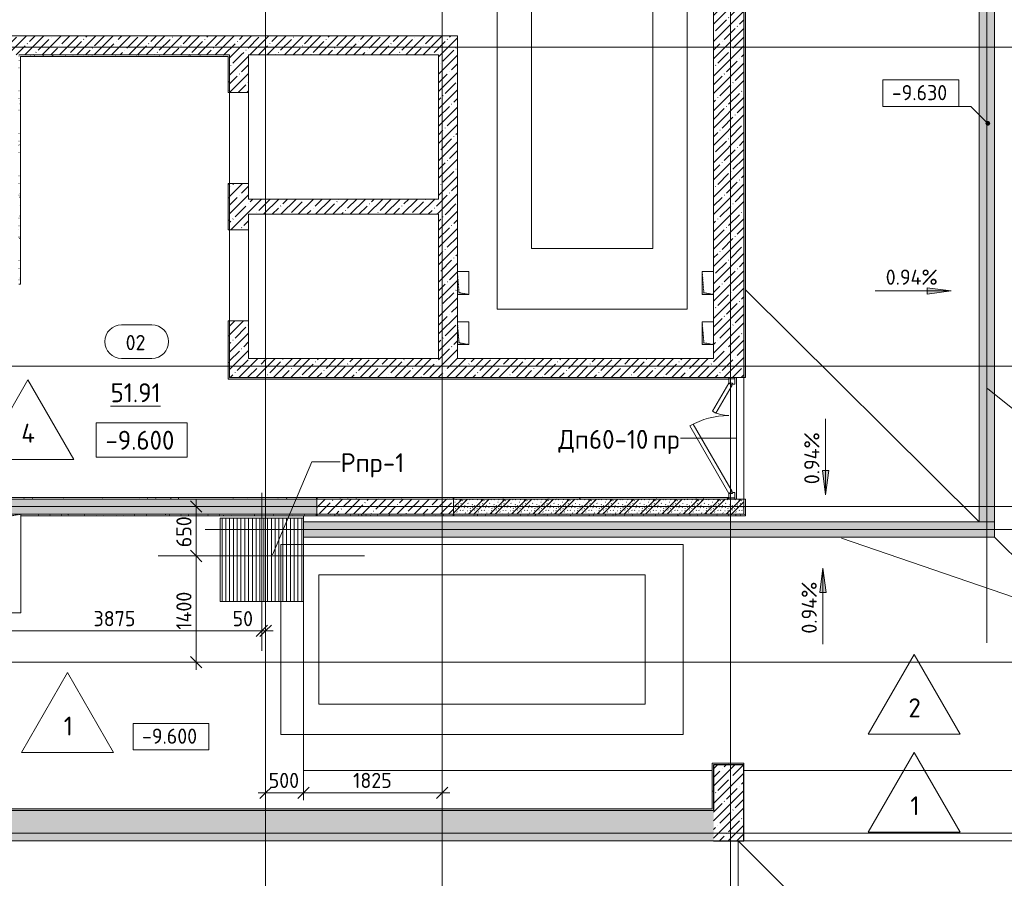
# Model space of a CAD drawing. Header units: millimetres. Extents: x -4136 to 63268, y -10605 to 130973.
# Tile 40 of 47: x 17435 to 30405, y 80105 to 91413. Entities that reach past the tile are written whole.
import ezdxf

# ---------------------------------------------------------------- set-up
doc = ezdxf.new("R2010")
doc.units = ezdxf.units.MM
for name, pattern in [('3_ Штрих_ 1 х 1 мм', [2, 1, -1]), ('4_ Штрихпунктир_ 10 х 2 мм', [14, 10, -2, 0, -2]), ('4_ Штрихпунктир_ 15 х 2 мм', [19, 15, -2, 0, -2]), ('4_ Штрихпунктир_ 5 х 2 мм', [9, 5, -2, 0, -2])]:
    doc.linetypes.add(name, pattern=pattern)
for name, color, linetype, lineweight in [('A-ANNO-DIMS', 7, 'Continuous', 5), ('A-ANNO-DIMS-100', 7, 'Continuous', 5), ('A-AREA-IDEN', 7, 'Continuous', 5), ('A-DETL', 7, 'Continuous', 25), ('A-DETL-GENF', 7, 'Continuous', 13), ('A-DOOR', 7, 'Continuous', 13), ('A-DOOR-FRAM', 7, 'Continuous', 13), ('A-DOOR-IDEN', 7, 'Continuous', 5), ('A-DOOR-OPNG', 7, 'Continuous', 13), ('A-FLOR', 7, 'Continuous', 13), ('A-FLOR-IDEN', 7, 'Continuous', 5), ('A-WALL', 7, 'Continuous', 13), ('A-WALL-PATT', 7, 'Continuous', 13), ('C-PRKG', 7, 'Continuous', 13), ('G-ANNO-DIMS', 7, 'Continuous', 5), ('G-ANNO-TEXT', 7, 'Continuous', 5), ('I-WALL', 7, 'Continuous', 13), ('M-EQPM', 7, 'Continuous', 13), ('M-EQPM-IDEN', 7, 'Continuous', 5), ('Q-SPCQ', 7, 'Continuous', 13), ('S-COLS', 7, 'Continuous', 25), ('S-GRID', 7, 'Continuous', 5)]:
    doc.layers.add(name, color=color, linetype=linetype, lineweight=lineweight)
doc.styles.add('GOST Common_2', font='GOST_Common.ttf', dxfattribs={"height": 250})
doc.styles.add('GOST Common_3', font='GOST_Common.ttf', dxfattribs={"height": 200})
doc.dimstyles.new('2_мм', dxfattribs={"dimscale": 304.8, "dimtxt": 201.142999, "dimasz": 0.492126, "dimexe": 0.328084, "dimexo": 0.492126, "dimgap": 0, "dimtad": 1, "dimdec": 0, "dimdsep": 46, "dimtxsty": 'GOST Common_3', "dimblk1": 'OBLIQUE', "dimblk2": 'OBLIQUE', "dimsah": 1, "dimcen": 0.09, "dimdle": 0.328084, "dimadec": 5, "dimazin": 2, "dimtfac": 1, "dimtdec": 4, "dimtix": 1, "dimtmove": 0, "dimatfit": 3, "dimfxl": 1, "dimtvp": 1, "dimtolj": 1, "dimtzin": 0, "dimarcsym": 2})
doc.dimstyles.new('2_мм_1', dxfattribs={"dimscale": 304.8, "dimtxt": 201.142999, "dimasz": 0.492126, "dimexe": 0.328084, "dimexo": 0.492126, "dimgap": 0, "dimtad": 1, "dimdec": 0, "dimdsep": 46, "dimtxsty": 'GOST Common_3', "dimblk1": 'OBLIQUE', "dimblk2": 'OBLIQUE', "dimsah": 1, "dimcen": 0.09, "dimdle": 0.328084, "dimadec": 5, "dimazin": 2, "dimtfac": 1, "dimtdec": 4, "dimtix": 1, "dimtmove": 1, "dimatfit": 3, "dimfxl": 1, "dimtvp": 1, "dimtolj": 1, "dimtzin": 0, "dimarcsym": 2})
pattern_1 = [(0, (0, 0), (203.2, 50.8), [3.353, -149.047, 3.353, -149.047, -812.8]), (0, (0, 0), (203.2, 50.8), [-304.8, 3.353, -301.447, 3.353, -149.047, -355.6]), (0, (0, 0), (203.2, 50.8), [-762, 3.353, -98.247, 3.353, -250.647]), (120, (76.2, 25.4), (-145.59409, 150.576362), [3.353, -149.047, 3.353, -149.047, -812.8]), (120, (76.2, 25.4), (-145.59409, 150.576362), [-304.8, 3.353, -301.447, 3.353, -149.047, -355.6]), (120, (76.2, 25.4), (-145.59409, 150.576362), [-762, 3.353, -98.247, 3.353, -250.647]), (240, (101.6, 127), (-57.60591, -201.376362), [3.353, -149.047, 3.353, -149.047, -812.8]), (240, (101.6, 127), (-57.60591, -201.376362), [-304.8, 3.353, -301.447, 3.353, -149.047, -355.6]), (240, (101.6, 127), (-57.60591, -201.376362), [-762, 3.353, -98.247, 3.353, -250.647])]
pattern_2 = [(135, (150.28, 188.64), (-282.8427, 3e-14), [5, -395]), (135, (174.9, 237.36), (-282.8427, 3e-14), [5, -395]), (135, (211.96, 236.53), (-282.8427, 3e-14), [5, -395]), (135, (114.96, 223.96), (-282.8427, 3e-14), [5, -395]), (135, (77.54, 223.96), (-282.8427, 3e-14), [5, -395]), (135, (57.44, 184.52), (-282.8427, 3e-14), [5, -395]), (135, (66.21, 142.9), (-282.8427, 3e-14), [5, -395]), (135, (107.33, 161), (-282.8427, 3e-14), [5, -395]), (135, (99.08, 130.94), (-282.8427, 3e-14), [5, -395]), (135, (22.6, 136.46), (-282.8427, 3e-14), [5, -395]), (135, (21.16, 168.08), (-282.8427, 3e-14), [5, -395]), (135, (46.13, 96.12), (-282.8427, 3e-14), [5, -395]), (135, (3.54, 74.6), (-282.8427, 3e-14), [5, -395]), (135, (40.3, 47.56), (-282.8427, 3e-14), [5, -395]), (135, (39.77, 18.47), (-282.8427, 3e-14), [5, -395]), (135, (76.94, 37.28), (-282.8427, 3e-14), [5, -395]), (135, (114.18, 62.4), (-282.8427, 3e-14), [5, -395]), (135, (139.87, 90.2), (-282.8427, 3e-14), [5, -395]), (135, (141.44, 15.82), (-282.8427, 3e-14), [5, -395]), (135, (188.69, 26.73), (-282.8427, 3e-14), [5, -395]), (135, (176.14, 51.36), (-282.8427, 3e-14), [5, -395]), (135, (177.03, 0), (-282.8427, 3e-14), [5, -395]), (135, (276.61, 8.22), (-282.8427, 3e-14), [5, -395]), (135, (271.19, 31.72), (-282.8427, 3e-14), [5, -395]), (135, (268.29, 119.65), (-282.8427, 3e-14), [5, -395]), (135, (237.92, 101.95), (-282.8427, 3e-14), [5, -395]), (135, (237.92, 158.27), (-282.8427, 3e-14), [5, -395]), (135, (260.4, 204.35), (-282.8427, 3e-14), [5, -395]), (135, (275.54, 235.4), (-282.8427, 3e-14), [5, -395]), (135, (117.62, 268.96), (-282.8427, 3e-14), [5, -395]), (135, (203.62, 273.83), (-282.8427, 3e-14), [5, -395]), (135, (47.24, 279.3), (-282.8427, 3e-14), [5, -395]), (135, (23.2, 266.16), (-282.8427, 3e-14), [5, -395]), (135, (42.78, 232.52), (-282.8427, 3e-14), [5, -395]), (135, (177.76, 90.57), (-282.8427, 3e-14), [5, -395]), (135, (181.12, 121.8), (-282.8427, 3e-14), [5, -395]), (135, (206.73, 172.06), (-282.8427, 3e-14), [5, -395]), (135, (143.14, 136.62), (-282.8427, 3e-14), [5, -395]), (135, (211.51, 131.86), (-282.8427, 3e-14), [5, -395]), (135, (81.47, 95.1), (-282.8427, 3e-14), [5, -395]), (135, (235.13, 60.46), (-282.8427, 3e-14), [5, -395]), (135, (242.24, 4.89), (-282.8427, 3e-14), [5, -395]), (45, (0, 106.07), (-282.8427, 0), []), (45, (106.07, 0), (-282.8427, 0), []), (45, (176.78, 0), (-282.8427, 0), []), (45, (0, 176.78), (-282.8427, 0), [])]
pattern_3 = [(45, (0, 0), (-114.04925, 114.04925), []), (45, (114.05, 0), (-114.04925, 114.04925), [201.612, -40.322, 3.353, -36.97])]

# ---------------------------------------------------------------- blocks, each defined once
blk = doc.blocks.new('Наметкина 10_РД_АР_П_Отделка_R21_rvt-1--02_Подвал_МП_часть А')
at = {"layer": 'A-WALL-PATT', "lineweight": 5}
h = blk.add_hatch(dxfattribs=at)
h.set_pattern_fill('FP_16', color=256, style=0, pattern_type=2)
h.set_pattern_definition(pattern_1)
h.paths.add_polyline_path([(26995, 86700), (26995, 93350), (26975, 93350), (26975, 86700)])
h = blk.add_hatch(dxfattribs=at)
h.set_pattern_fill('FP_16', color=256, style=0, pattern_type=2)
h.set_pattern_definition(pattern_1)
h.paths.add_polyline_path([(17425, 87930), (17445, 87930), (17445, 90950), (17425, 90950), (17425, 87950)])
h = blk.add_hatch(dxfattribs=at)
h.set_pattern_fill('FP_16', color=256, style=0, pattern_type=2)
h.set_pattern_definition(pattern_1)
h.paths.add_polyline_path([(20180, 90930), (20180, 90950), (17445, 90950), (17445, 90930), (20025, 90930)])
h = blk.add_hatch(dxfattribs=at)
h.set_pattern_fill('FP_16', color=256, style=0, pattern_type=2)
h.set_pattern_definition(pattern_1)
h.paths.add_polyline_path([(20200, 86700), (20200, 87445), (20180, 87445), (20180, 86700)])
h.paths.add_polyline_path([(20180, 88645), (20200, 88645), (20200, 89255), (20180, 89255)])
h.paths.add_polyline_path([(20200, 90455), (20200, 90950), (20180, 90950), (20180, 90455)])
h = blk.add_hatch(dxfattribs=at)
h.set_pattern_fill('FP_16', color=256, style=0, pattern_type=2)
h.set_pattern_definition(pattern_1)
h.paths.add_polyline_path([(26775, 86680), (26775, 86700), (20180, 86700), (20180, 86680), (23466, 86680)])
h = blk.add_hatch(dxfattribs=at)
h.set_pattern_fill('FP_16', color=256, style=0, pattern_type=2)
h.set_pattern_definition(pattern_1)
h.paths.add_polyline_path([(21350, 85100), (21350, 85120), (16750, 85120), (16750, 85100), (20025, 85100)])
h = blk.add_hatch(dxfattribs=at)
h.set_pattern_fill('FP_16', color=256, style=0, pattern_type=2)
h.set_pattern_definition(pattern_1)
h.paths.add_polyline_path([(23150, 85100), (23150, 85120), (21350, 85120), (21350, 85100)])
h = blk.add_hatch(dxfattribs=at)
h.set_pattern_fill('FP_16', color=256, style=0, pattern_type=2)
h.set_pattern_definition(pattern_1)
h.paths.add_polyline_path([(26765, 85100), (26765, 85120), (23150, 85120), (23150, 85100), (23466, 85100)])
h = blk.add_hatch(dxfattribs=at)
h.set_pattern_fill('FP_16', color=256, style=0, pattern_type=2)
h.set_pattern_definition(pattern_1)
h.paths.add_polyline_path([(26995, 84900), (26995, 85100), (26975, 85100), (26975, 84900)])
h = blk.add_hatch(dxfattribs=at)
h.set_pattern_fill('FP_16', color=256, style=0, pattern_type=2)
h.set_pattern_definition(pattern_1)
h.paths.add_polyline_path([(21350, 84880), (21350, 84900), (17450, 84900), (17450, 84880), (20025, 84880)])
h = blk.add_hatch(dxfattribs=at)
h.set_pattern_fill('FP_16', color=256, style=0, pattern_type=2)
h.set_pattern_definition(pattern_1)
h.paths.add_polyline_path([(23150, 84880), (23150, 84900), (21350, 84900), (21350, 84880)])
h = blk.add_hatch(dxfattribs=at)
h.set_pattern_fill('FP_16', color=256, style=0, pattern_type=2)
h.set_pattern_definition(pattern_1)
h.paths.add_polyline_path([(26995, 84880), (26995, 84900), (23150, 84900), (23150, 84880), (26907, 84880)])
h = blk.add_hatch(dxfattribs=at)
h.set_pattern_fill('FP_16', color=256, style=0, pattern_type=2)
h.set_pattern_definition(pattern_1)
h.paths.add_polyline_path([(26975, 81600), (26975, 81620), (26555, 81620), (26555, 81600), (26907, 81600)])
h = blk.add_hatch(dxfattribs=at)
h.set_pattern_fill('FP_16', color=256, style=0, pattern_type=2)
h.set_pattern_definition(pattern_1)
h.paths.add_polyline_path([(26575, 81020), (26575, 81600), (26555, 81600), (26555, 81020)])
h = blk.add_hatch(dxfattribs=at)
h.set_pattern_fill('FP_16', color=256, style=0, pattern_type=2)
h.set_pattern_definition(pattern_1)
h.paths.add_polyline_path([(26575, 81000), (26575, 81020), (16250, 81020), (16250, 81000), (20025, 81000)])
at = {"layer": 'A-WALL'}
for p, q in [((26975, 93350), (26975, 86700)), ((26995, 86700), (26995, 93350)), ((17445, 90950), (17425, 90950)), ((20180, 90950), (17445, 90950)), ((17445, 87930), (17445, 90930)), ((17445, 90930), (20180, 90930)), ((20200, 90950), (20180, 90950)), ((20180, 90930), (20180, 90455)), ((20200, 90455), (20200, 90950)), ((20180, 90455), (20200, 90455)), ((20200, 89255), (20180, 89255)), ((20180, 89255), (20180, 88645)), ((20200, 88645), (20200, 89255)), ((20180, 88645), (20200, 88645)), ((17425, 87930), (17445, 87930)), ((20200, 87445), (20180, 87445)), ((20180, 87445), (20180, 86700)), ((20200, 86700), (20200, 87445)), ((20180, 86700), (20180, 86680)), ((20180, 86680), (26775, 86680)), ((26775, 86700), (20200, 86700)), ((26775, 86685), (26775, 86700)), ((26975, 86700), (26995, 86700)), ((21350, 85120), (16750, 85120)), ((16750, 85100), (21350, 85100)), ((23150, 85120), (21350, 85120)), ((21350, 85100), (23150, 85100)), ((26765, 85120), (23150, 85120)), ((23150, 85100), (26765, 85100)), ((26775, 85120), (26755, 85120)), ((26755, 85120), (26755, 85110)), ((26755, 85110), (26775, 85110)), ((26765, 85100), (26765, 85120)), ((26775, 85110), (26775, 85115)), ((26975, 85100), (26975, 84900)), ((26995, 85100), (26975, 85100)), ((26995, 84900), (26995, 85100)), ((21350, 84900), (17450, 84900)), ((17450, 84880), (21350, 84880)), ((23150, 84900), (21350, 84900)), ((21350, 84880), (23150, 84880)), ((26975, 84900), (23150, 84900)), ((23150, 84880), (26995, 84880)), ((26995, 84880), (26995, 84900)), ((26975, 81620), (26555, 81620)), ((26555, 81620), (26555, 81600)), ((26555, 81600), (26555, 81020)), ((26575, 81020), (26575, 81600)), ((26575, 81600), (26975, 81600)), ((26975, 81600), (26975, 81620)), ((26555, 81020), (16250, 81020)), ((16250, 81000), (26575, 81000)), ((26575, 81000), (26575, 81020))]:
    blk.add_line(p, q, dxfattribs=at)
at = {"layer": 'A-WALL', "lineweight": 25}
for p, q in [((21350, 85100), (21350, 85120)), ((21350, 85120), (21350, 85100)), ((23150, 85100), (23150, 85120)), ((23150, 85120), (23150, 85100)), ((21350, 84900), (21350, 84880)), ((21350, 84880), (21350, 84900)), ((23150, 84900), (23150, 84880)), ((23150, 84880), (23150, 84900))]:
    blk.add_line(p, q, dxfattribs=at)
blk = doc.blocks.new('АР_Дверь двупольная - 1600х2100h_1025_425__техн_-6722923--02_Подвал_МП_часть А')
at = {"layer": 'A-DOOR'}
for p, q in [((-725, 100), (163, 613)), ((188, 569), (-700, 57)), ((163, 613), (188, 569)), ((357, 313), (332, 269)), ((332, 269), (700, 57)), ((725, 100), (357, 313)), ((-700, 57), (-725, 100)), ((700, 57), (725, 100))]:
    blk.add_line(p, q, dxfattribs=at)
at = {"layer": 'A-DOOR', "lineweight": 5}
for centre, radius, start, end in [((-725, 100), 1025, 0, 30), ((725, 100), 425, 150, 180)]:
    blk.add_arc(centre, radius, start, end, dxfattribs=at)
at = {"layer": 'A-DOOR-FRAM'}
for p, q in [((-785, 100), (-800, 100)), ((-785, 20), (-800, 20)), ((-785, 100), (-725, 100)), ((-785, 20), (-785, 100)), ((-715, 20), (-785, 20)), ((-725, 100), (-725, 50)), ((-725, 50), (-715, 50)), ((-715, 50), (-715, 20)), ((725, 50), (715, 50)), ((715, 50), (715, 20)), ((715, 20), (785, 20)), ((785, 100), (725, 100)), ((725, 100), (725, 50)), ((785, 20), (785, 100)), ((785, 100), (800, 100)), ((785, 20), (800, 20))]:
    blk.add_line(p, q, dxfattribs=at)
blk = doc.blocks.new('КР-Проем - Настраиваемый-4829890--02_Подвал_МП_часть А')
at = {"layer": 'A-DOOR-OPNG'}
for p, q in [((-600, 125), (600, 125)), ((-600, -125), (600, -125))]:
    blk.add_line(p, q, dxfattribs=at)
blk = doc.blocks.new('АР_Машиноместо - 4900x2400_М__5300х2500_-3113489--02_Подвал_МП_часть А')
at = {"layer": 'C-PRKG'}
for p, q in [((2500, 5300), (0, 5300)), ((0, 0), (0, 5300)), ((2500, 0), (2500, 5300)), ((450, 4500), (2050, 4500)), ((450, 800), (450, 4500)), ((2050, 800), (2050, 4500)), ((450, 800), (2050, 800)), ((2500, 0), (0, 0))]:
    blk.add_line(p, q, dxfattribs=at)
blk = doc.blocks.new('АР_Машиноместо - 5300x2500_С-3113488--02_Подвал_МП_часть А')
at = {"layer": 'C-PRKG'}
for p, q in [((2500, 5300), (0, 5300)), ((0, 0), (0, 5300)), ((2500, 0), (2500, 5300)), ((400, 4800), (2100, 4800)), ((400, 500), (400, 4800)), ((2100, 500), (2100, 4800)), ((400, 500), (2100, 500)), ((2500, 0), (0, 0))]:
    blk.add_line(p, q, dxfattribs=at)
blk = doc.blocks.new('АР_Приямок - ПР-1_1100х1100 х50-2425824--02_Подвал_МП_часть А')
at = {"layer": 'M-EQPM', "lineweight": 5}
h = blk.add_hatch(dxfattribs=at)
h.set_pattern_fill('FP_13', color=256, style=0, pattern_type=2)
h.set_pattern_definition([(90, (0, 0), (-50, 3e-15), [])])
h.paths.add_polyline_path([(0, -550), (1100, -550), (1100, 550), (0, 550), (0, -129)])
at = {"layer": 'M-EQPM'}
for p, q in [((0, -550), (0, 550)), ((0, 550), (1100, 550)), ((1100, 550), (1100, -550)), ((1100, -550), (0, -550))]:
    blk.add_line(p, q, dxfattribs=at)
at = {"layer": 'Q-SPCQ'}
blk.add_line((1100, -129), (1100, 550), dxfattribs=at)
blk = doc.blocks.new('АР_Лоток - 200х100h_ЛВ1-7189184--02_Подвал_МП_часть А')
at = {"layer": 'M-EQPM', "true_color": 0xdddddd}
blk.add_hatch(color=254, dxfattribs=at).paths.add_polyline_path([(50, -100), (9150, -99.21875), (9150, 100), (50, 100)])
at = {"layer": 'M-EQPM'}
blk.add_line((9150, 100), (8950, 100), dxfattribs=at)
blk = doc.blocks.new('АР_Лоток - 200х100h_ЛВ1-7240441--02_Подвал_МП_часть А')
at = {"layer": 'M-EQPM', "true_color": 0xdddddd}
blk.add_hatch(color=254, dxfattribs=at).paths.add_polyline_path([(0, -100), (11815, -100), (11814.21875, 100), (0, 100)])
at = {"layer": 'M-EQPM'}
blk.add_line((0, 100), (0, -100), dxfattribs=at)
blk = doc.blocks.new('АР_Канал вертикальный прямоугольный - ОВ-6392402--02_Подвал_МП_часть А')
at = {"layer": 'A-DETL-GENF', "linetype": '3_ Штрих_ 1 х 1 мм'}
for p, q in [((350, 650), (-350, 650)), ((-350, 650), (-350, -650)), ((-250, 550), (350, 650)), ((350, -650), (350, 650)), ((-350, -650), (-250, 550)), ((-350, -650), (350, -650))]:
    blk.add_line(p, q, dxfattribs=at)
at = {"layer": 'M-EQPM'}
for p, q in [((-350, -650), (-350, 650)), ((-350, 650), (350, 650)), ((350, 650), (350, -650)), ((350, -650), (-350, -650))]:
    blk.add_line(p, q, dxfattribs=at)
blk = doc.blocks.new('АР_Канал вертикальный прямоугольный - ЭОМ-5775302--02_Подвал_МП_часть А')
at = {"layer": 'A-DETL-GENF'}
blk.add_hatch(color=256, dxfattribs=at).paths.add_polyline_path([(-150, 75), (-150, -75), (-127.5, 52.5), (150, 75)])
at = {"layer": 'A-DETL-GENF', "linetype": '3_ Штрих_ 1 х 1 мм'}
for p, q in [((150, 75), (-150, 75)), ((-150, 75), (-150, -75)), ((150, 75), (-150, 75)), ((-150, 75), (-150, -75)), ((-150, -75), (-127.5, 52.5)), ((-150, -75), (-127.5, 52.5)), ((-127.5, 52.5), (150, 75)), ((-127.5, 52.5), (150, 75)), ((150, -75), (150, 75)), ((-150, -75), (150, -75))]:
    blk.add_line(p, q, dxfattribs=at)
at = {"layer": 'M-EQPM'}
for p, q in [((-150, -75), (-150, 75)), ((-150, 75), (150, 75)), ((150, 75), (150, -75)), ((150, -75), (-150, -75))]:
    blk.add_line(p, q, dxfattribs=at)
blk = doc.blocks.new('Высотные отметки - Frame_2_5-749570--02_Подвал_МП_часть А')
at = {"layer": 'G-ANNO-DIMS'}
for p, q in [((-6, 4.5), (-6, 0)), ((6, 4.5), (-6, 4.5)), ((6, 0), (6, 4.5)), ((-6, 0), (6, 0))]:
    blk.add_line(p, q, dxfattribs=at)
blk = doc.blocks.new('Марка помещения _Номер_ - 2 мм-68851--02_Подвал_МП_часть А')
at = {"layer": 'A-AREA-IDEN'}
for p, q in [((-2.03, 2.21), (1.97, 2.21)), ((-2.03, -2.19), (1.97, -2.19))]:
    blk.add_line(p, q, dxfattribs=at)
for centre, start, end in [((-2.03, 0.01), 90, 270), ((1.97, 0.01), 270, 90)]:
    blk.add_arc(centre, 2.2, start, end, dxfattribs=at)
blk = doc.blocks.new('DIMBLOCK55--02_Подвал_МП_часть А')
at = {"layer": 'A-ANNO-DIMS-100'}
for p, q in [((21175, 84700), (21175, 81132)), ((21175, 81232), (21175, 84700)), ((20675, 81189), (20675, 81332)), ((20575, 81232), (21175, 81232)), ((20675, 81232), (20675, 81189))]:
    blk.add_line(p, q, dxfattribs=at)
at = {"layer": 'A-ANNO-DIMS-100', "lineweight": 25}
for p, q in [((20675, 81232), (20600, 81157)), ((20675, 81232), (20750, 81307)), ((21175, 81232), (21100, 81157)), ((21175, 81232), (21250, 81307))]:
    blk.add_line(p, q, dxfattribs=at)
at = {"layer": 'A-ANNO-DIMS-100', "color": 0, "insert": (20715, 81494), "char_height": 200, "width": 503.2, "attachment_point": 1, "line_spacing_factor": 1.022761, "style": 'GOST Common_3'}
blk.add_mtext('500', dxfattribs=at)
blk = doc.blocks.new('_Oblique')
at = {"color": 0, "linetype": 'ByBlock', "lineweight": -2}
blk.add_line((-0.5, -0.5), (0.5, 0.5), dxfattribs=at)
blk = doc.blocks.new('DIMBLOCK56--02_Подвал_МП_часть А')
at = {"layer": 'A-ANNO-DIMS-100'}
for p, q in [((21175, 84700), (21175, 81132)), ((21175, 81232), (21175, 84700)), ((23000, 81189), (23000, 81332)), ((21175, 81232), (23100, 81232)), ((23000, 81232), (23000, 81189))]:
    blk.add_line(p, q, dxfattribs=at)
at = {"layer": 'A-ANNO-DIMS-100', "lineweight": 25}
for p, q in [((21175, 81232), (21100, 81157)), ((21175, 81232), (21250, 81307)), ((23000, 81232), (22925, 81157)), ((23000, 81232), (23075, 81307))]:
    blk.add_line(p, q, dxfattribs=at)
at = {"layer": 'A-ANNO-DIMS-100', "color": 0, "insert": (21827, 81494), "char_height": 200, "width": 625.93, "attachment_point": 1, "line_spacing_factor": 1.022761, "style": 'GOST Common_3'}
blk.add_mtext('1825', dxfattribs=at)
blk = doc.blocks.new('Высотные отметки - Frame_2-749557--02_Подвал_МП_часть А')
at = {"layer": 'G-ANNO-DIMS'}
for p, q in [((-5, 3.5), (-5, 0)), ((5, 3.5), (-5, 3.5)), ((5, 0), (5, 3.5)), ((-5, 0), (5, 0))]:
    blk.add_line(p, q, dxfattribs=at)
blk = doc.blocks.new('DIMBLOCK188--02_Подвал_МП_часть А')
at = {"layer": 'A-ANNO-DIMS-100'}
for p, q in [((19804, 84350), (19660, 84350)), ((19760, 82850), (19760, 84350)), ((19760, 84350), (19804, 84350)), ((19804, 82950), (19660, 82950)), ((19760, 82950), (19804, 82950))]:
    blk.add_line(p, q, dxfattribs=at)
at = {"layer": 'A-ANNO-DIMS-100', "lineweight": 25}
for p, q in [((19760, 84350), (19685, 84425)), ((19760, 84350), (19835, 84275)), ((19760, 82950), (19685, 83025)), ((19760, 82950), (19835, 82875))]:
    blk.add_line(p, q, dxfattribs=at)
at = {"layer": 'A-ANNO-DIMS-100', "color": 0, "insert": (19498, 83379), "char_height": 200, "width": 650.48, "attachment_point": 1, "rotation": 90, "line_spacing_factor": 1.022761, "style": 'GOST Common_3'}
blk.add_mtext('1400', dxfattribs=at)
blk = doc.blocks.new('DIMBLOCK189--02_Подвал_МП_часть А')
at = {"layer": 'A-ANNO-DIMS-100'}
for p, q in [((19760, 84350), (19760, 85100)), ((19804, 85000), (19660, 85000)), ((19760, 85000), (19804, 85000)), ((19804, 84350), (19660, 84350)), ((19760, 84350), (19804, 84350))]:
    blk.add_line(p, q, dxfattribs=at)
at = {"layer": 'A-ANNO-DIMS-100', "lineweight": 25}
for p, q in [((19760, 85000), (19685, 85075)), ((19760, 85000), (19835, 84925)), ((19760, 84350), (19685, 84425)), ((19760, 84350), (19835, 84275))]:
    blk.add_line(p, q, dxfattribs=at)
at = {"layer": 'A-ANNO-DIMS-100', "color": 0, "insert": (19498, 84465), "char_height": 200, "width": 503.2, "attachment_point": 1, "rotation": 90, "line_spacing_factor": 1.022761, "style": 'GOST Common_3'}
blk.add_mtext('650', dxfattribs=at)
blk = doc.blocks.new('DIMBLOCK190--02_Подвал_МП_часть А')
at = {"layer": 'A-ANNO-DIMS-100'}
for p, q in [((16750, 83320), (16750, 83463)), ((20625, 83320), (20625, 83463)), ((16650, 83363), (20625, 83363)), ((16750, 83363), (16750, 83320)), ((20625, 83363), (20625, 83320))]:
    blk.add_line(p, q, dxfattribs=at)
at = {"layer": 'A-ANNO-DIMS-100', "lineweight": 25}
for p, q in [((16750, 83363), (16825, 83438)), ((20625, 83363), (20700, 83438)), ((16750, 83363), (16675, 83288)), ((20625, 83363), (20550, 83288))]:
    blk.add_line(p, q, dxfattribs=at)
at = {"layer": 'A-ANNO-DIMS-100', "color": 0, "insert": (18408, 83625), "char_height": 200, "width": 670.93, "attachment_point": 1, "line_spacing_factor": 1.022761, "style": 'GOST Common_3'}
blk.add_mtext('3875', dxfattribs=at)
blk = doc.blocks.new('DIMBLOCK191--02_Подвал_МП_часть А')
at = {"layer": 'A-ANNO-DIMS-100'}
for p, q in [((20625, 83320), (20625, 83463)), ((20675, 83320), (20675, 83463)), ((20239, 83363), (20619, 83363)), ((20619, 83363), (20650, 83363)), ((20625, 83363), (20775, 83363)), ((20625, 83363), (20625, 83320)), ((20675, 83363), (20675, 83320))]:
    blk.add_line(p, q, dxfattribs=at)
at = {"layer": 'A-ANNO-DIMS-100', "lineweight": 25}
for p, q in [((20625, 83363), (20700, 83438)), ((20675, 83363), (20750, 83438)), ((20625, 83363), (20550, 83288)), ((20675, 83363), (20600, 83288))]:
    blk.add_line(p, q, dxfattribs=at)
at = {"layer": 'A-ANNO-DIMS-100', "color": 0, "insert": (20239, 83625), "char_height": 200, "width": 335.47, "attachment_point": 1, "line_spacing_factor": 1.022761, "style": 'GOST Common_3'}
blk.add_mtext('50', dxfattribs=at)
blk = doc.blocks.new('Марка полов - Марка полов-4106608--02_Подвал_МП_часть А')
at = {"layer": 'A-FLOR-IDEN'}
for p, q in [((0, 7), (-6.06, -3.5)), ((6.06, -3.5), (0, 7)), ((-6.06, -3.5), (6.06, -3.5))]:
    blk.add_line(p, q, dxfattribs=at)

msp = doc.modelspace()

# ---------------------------------------------------------------- hatches: boundary and pattern name
at = {"layer": 'A-WALL-PATT', "lineweight": 5}
h = msp.add_hatch(dxfattribs=at)
h.set_pattern_fill('FP_3', color=256, style=0, pattern_type=2)
h.set_pattern_definition(pattern_3)
h.paths.add_polyline_path([(26906.802008, 86950), (26975, 86950), (26975, 93350), (26575, 93350), (26575, 86950)])
h = msp.add_hatch(dxfattribs=at)
h.set_pattern_fill('FP_3', color=256, style=0, pattern_type=2)
h.set_pattern_definition(pattern_3)
h.paths.add_polyline_path([(23200, 90950), (23200, 91200), (8400, 91200), (8400, 90950), (22950, 90950)])
h = msp.add_hatch(dxfattribs=at)
h.set_pattern_fill('FP_3', color=256, style=0, pattern_type=2)
h.set_pattern_definition(pattern_3)
h.paths.add_polyline_path([(20450, 86700), (20450, 87445), (20200, 87445), (20200, 86700)])
h.paths.add_polyline_path([(20200, 88645), (20450, 88645), (20450, 89255), (20200, 89255)])
h.paths.add_polyline_path([(20450, 90455), (20450, 90950), (20200, 90950), (20200, 90455)])
h = msp.add_hatch(dxfattribs=at)
h.set_pattern_fill('FP_3', color=256, style=0, pattern_type=2)
h.set_pattern_definition(pattern_3)
h.paths.add_polyline_path([(23200, 86950), (23200, 90950), (22950, 90950), (22950, 86950)])
h = msp.add_hatch(dxfattribs=at)
h.set_pattern_fill('FP_3', color=256, style=0, pattern_type=2)
h.set_pattern_definition(pattern_3)
h.paths.add_polyline_path([(22950, 88850), (22950, 89050), (20450, 89050), (20450, 88850)])
h = msp.add_hatch(dxfattribs=at)
h.set_pattern_fill('FP_3', color=256, style=0, pattern_type=2)
h.set_pattern_definition(pattern_3)
h.paths.add_polyline_path([(26906.802008, 86700), (26975, 86700), (26975, 86950), (20450, 86950), (20450, 86700), (23466.093438, 86700)])
h = msp.add_hatch(dxfattribs=at)
h.set_pattern_fill('FP_1', color=256, style=0, pattern_type=2)
h.set_pattern_definition(pattern_2)
h.paths.add_polyline_path([(16750, 84900), (21350, 84900), (21350, 85100), (16750, 85100)])
h = msp.add_hatch(dxfattribs=at)
h.set_pattern_fill('FP_3', color=256, style=0, pattern_type=2)
h.set_pattern_definition(pattern_3)
h.paths.add_polyline_path([(23150, 84900), (23150, 85100), (21350, 85100), (21350, 84900)])
h = msp.add_hatch(dxfattribs=at)
h.set_pattern_fill('FP_1', color=256, style=0, pattern_type=2)
h.set_pattern_definition(pattern_2)
h.paths.add_polyline_path([(23150, 84900), (26775, 84900), (26775, 85100), (23150, 85100)])
h = msp.add_hatch(dxfattribs=at)
h.set_pattern_fill('FP_1', color=256, style=0, pattern_type=2)
h.set_pattern_definition(pattern_2)
h.paths.add_polyline_path([(26775, 84900), (26975, 84900), (26975, 85100), (26775, 85100)])
h = msp.add_hatch(dxfattribs=at)
h.set_pattern_fill('FP_3', color=256, style=0, pattern_type=2)
h.set_pattern_definition(pattern_3)
h.paths.add_polyline_path([(26575, 80600), (26575, 81000), (12850, 81000), (12850, 80600), (20025.384868, 80600)])
h.paths.add_polyline_path([(11350, 80600), (11350, 81000), (6100, 81000), (6100, 80600), (9703.259158, 80600)])
at = {"layer": 'G-ANNO-DIMS'}
h = msp.add_hatch(color=256, dxfattribs=at)
edge = h.paths.add_edge_path()
edge.add_arc((30186.871425, 90048.127809), 25, 0, 360)
for points in [[(29703.886737, 87840.851855), (29386.386737, 87882.651523), (29386.386737, 87799.052187)], [(28050.71209, 85156.400244), (28092.511758, 85473.900244), (28008.912422, 85473.900244)], [(28016.335526, 84188.55693), (27974.535858, 83871.05693), (28058.135194, 83871.05693)]]:
    msp.add_hatch(color=256, dxfattribs=at).paths.add_polyline_path(points)
at = {"layer": 'S-COLS', "lineweight": 5}
h = msp.add_hatch(dxfattribs=at)
h.set_pattern_fill('FP_3', color=256, style=0, pattern_type=2)
h.set_pattern_definition(pattern_3)
h.paths.add_polyline_path([(26906.802008, 80600), (26975, 80600), (26975, 81600), (26575, 81600), (26575, 80600)])

# ---------------------------------------------------------------- linework, layer by layer
at = {"layer": 'A-DETL', "linetype": '4_ Штрихпунктир_ 15 х 2 мм', "lineweight": 5}
for p, q in [((30175, 83205), (30175, 96805)), ((19880, 84700), (30760, 84700))]:
    msp.add_line(p, q, dxfattribs=at)
at = {"layer": 'A-DETL', "linetype": '4_ Штрихпунктир_ 5 х 2 мм', "lineweight": 5}
for p, q in [((20625, 83100), (20625, 85180)), ((19260, 84350), (21975, 84350))]:
    msp.add_line(p, q, dxfattribs=at)
at = {"layer": 'A-DOOR-IDEN'}
msp.add_line((26875, 85900), (26138.055968, 85900), dxfattribs=at)
at = {"layer": 'A-FLOR'}
for p, q in [((30075, 84800), (30075, 96615)), ((30275, 96615), (30275, 84600)), ((20200, 89255), (20200, 90455)), ((20200, 87445), (20200, 88645)), ((26995, 87855.15625), (30074.212598, 84800)), ((26875, 86700), (26875, 85100)), ((26975, 85100), (26975, 86700)), ((20075, 83750), (20075, 84850)), ((20075, 84850), (21175, 84850)), ((21175, 84850), (21175, 84880)), ((21175, 84800), (30075, 84800)), ((30275, 84600), (21175, 84600)), ((33350, 81525), (30275, 84600)), ((21175, 81525), (21175, 84170.833333)), ((21175, 83750), (20075, 83750)), ((26555, 81525), (21175, 81525)), ((33350, 81525), (26975, 81525)), ((28900, 78600), (26900, 80600)), ((26900, 77150), (26900, 80600)), ((26975, 80600), (33350, 80600))]:
    msp.add_line(p, q, dxfattribs=at)
at = {"layer": 'A-WALL'}
for p, q in [((26575, 93350), (26575, 88095)), ((26975, 86700), (26975, 93350)), ((23200, 91200), (8400, 91200)), ((23200, 88095), (23200, 91200)), ((17425, 90950), (20200, 90950)), ((20200, 90950), (20200, 90455)), ((20450, 90950), (22950, 90950)), ((20450, 90455), (20450, 90950)), ((22950, 90950), (22950, 89050)), ((20200, 90455), (20450, 90455)), ((20450, 89255), (20200, 89255)), ((20200, 89255), (20200, 88645)), ((20450, 89050), (20450, 89255)), ((22950, 89050), (20450, 89050)), ((20450, 88645), (20450, 88850)), ((20450, 88850), (22950, 88850)), ((22950, 88850), (22950, 86950)), ((20200, 88645), (20450, 88645)), ((23200, 87435), (23200, 87795)), ((26575, 87795), (26575, 87435)), ((20450, 87445), (20200, 87445)), ((20200, 87445), (20200, 86700)), ((20450, 86950), (20450, 87445)), ((23200, 86950), (23200, 87135)), ((26575, 87135), (26575, 86950)), ((22950, 86950), (20450, 86950)), ((26575, 86950), (23200, 86950)), ((20200, 86700), (26975, 86700)), ((23150, 85100), (21350, 85100)), ((21350, 84900), (23150, 84900)), ((26575, 81000), (8475, 81000)), ((12835, 80600), (26575, 80600))]:
    msp.add_line(p, q, dxfattribs=at)
at = {"layer": 'G-ANNO-DIMS'}
for p, q in [((29963.824911, 90271.174323), (29304.730311, 90271.174323)), ((30186.871425, 90048.127809), (29963.824911, 90271.174323)), ((28703.886737, 87840.851855), (29703.886737, 87840.851855)), ((29703.886737, 87840.851855), (29386.386737, 87882.651523)), ((29386.386737, 87882.651523), (29386.386737, 87799.052187)), ((29386.386737, 87799.052187), (29703.886737, 87840.851855)), ((28050.71209, 86156.400244), (28050.71209, 85156.400244)), ((28092.511758, 85473.900244), (28008.912422, 85473.900244)), ((28008.912422, 85473.900244), (28050.71209, 85156.400244)), ((28050.71209, 85156.400244), (28092.511758, 85473.900244)), ((28016.335526, 84188.55693), (27974.535858, 83871.05693)), ((28058.135194, 83871.05693), (28016.335526, 84188.55693)), ((28016.335526, 83188.55693), (28016.335526, 84188.55693)), ((27974.535858, 83871.05693), (28058.135194, 83871.05693))]:
    msp.add_line(p, q, dxfattribs=at)
msp.add_circle((30186.871425, 90048.127809), 25, dxfattribs=at)
at = {"layer": 'G-ANNO-TEXT'}
for p in [(30182.512, 86556.116415), (28260.390582, 84585.550902)]:
    msp.add_line(p, (35909.644962, 81957.433124), dxfattribs=at)
at = {"layer": 'I-WALL'}
for p, q in [((21350, 85100), (16750, 85100)), ((21350, 84900), (21350, 85100)), ((26775, 85100), (23150, 85100)), ((23150, 85100), (23150, 84900)), ((26975, 85100), (26775, 85100)), ((26975, 84900), (26975, 85100)), ((17450, 84900), (21350, 84900)), ((23150, 84900), (26975, 84900))]:
    msp.add_line(p, q, dxfattribs=at)
at = {"layer": 'M-EQPM-IDEN'}
for p, q in [((20765.825493, 84367.03987), (21283.404835, 85592.196035)), ((21283.404835, 85592.196035), (21656.848158, 85592.196035))]:
    msp.add_line(p, q, dxfattribs=at)
at = {"layer": 'S-COLS'}
for p, q in [((26575, 81600), (26575, 81000)), ((26975, 81600), (26575, 81600)), ((26975, 80600), (26975, 81600)), ((26575, 80600), (26975, 80600))]:
    msp.add_line(p, q, dxfattribs=at)
at = {"layer": 'S-GRID', "linetype": '4_ Штрихпунктир_ 10 х 2 мм'}
for p, q in [((26800, 30441.966891), (26800, 128906.889941)), ((20675, 31375.395721), (20675, 100620.828093)), ((23000, 31375.395721), (23000, 100620.828093)), ((38983.503377, 91050), (-2313.623038, 91050)), ((38983.503377, 86850), (-2313.623038, 86850)), ((38983.503377, 85000), (-2313.623038, 85000)), ((38983.503377, 82950), (-2313.623038, 82950)), ((38983.503377, 80700), (-2313.623038, 80700)), ((38983.503377, 80700), (-2313.623038, 80700))]:
    msp.add_line(p, q, dxfattribs=at)

# ---------------------------------------------------------------- block references
at = {"lineweight": 5}
msp.add_blockref('Наметкина 10_РД_АР_П_Отделка_R21_rvt-1--02_Подвал_МП_часть А', (0, 0), dxfattribs=at)
at = {"layer": 'A-AREA-IDEN', "xscale": 99.99999999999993, "yscale": 99.99999999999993, "zscale": 99.99999999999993}
msp.add_blockref('Марка помещения _Номер_ - 2 мм-68851--02_Подвал_МП_часть А', (18979.232443, 87171.839571), dxfattribs=at)
at = {"layer": 'A-DOOR'}
for name, p, rotation in [('КР-Проем - Настраиваемый-4829890--02_Подвал_МП_часть А', (20325, 89855), 89.9999999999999), ('КР-Проем - Настраиваемый-4829890--02_Подвал_МП_часть А', (20325, 88045), 89.9999999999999), ('АР_Дверь двупольная - 1600х2100h_1025_425__техн_-6722923--02_Подвал_МП_часть А', (26875, 85900), 90)]:
    msp.add_blockref(name, p, dxfattribs=dict(at, rotation=rotation))
at = {"layer": 'A-FLOR-IDEN', "xscale": 99.99999999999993, "yscale": 99.99999999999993, "zscale": 99.99999999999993}
for p in [(17543.461569, 85970.354363), (29218.884643, 82353.517927), (18066.58586, 82113.517927), (29218.884643, 81063.517927)]:
    msp.add_blockref('Марка полов - Марка полов-4106608--02_Подвал_МП_часть А', p, dxfattribs=at)
at = {"layer": 'C-PRKG'}
for name, p, rotation in [('АР_Машиноместо - 4900x2400_М__5300х2500_-3113489--02_Подвал_МП_часть А', (26225, 92900), 180), ('АР_Машиноместо - 5300x2500_С-3113488--02_Подвал_МП_часть А', (26175, 82000), 89.99999999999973)]:
    msp.add_blockref(name, p, dxfattribs=dict(at, rotation=rotation))
at = {"layer": 'G-ANNO-DIMS', "xscale": 99.99999999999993, "yscale": 99.99999999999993, "zscale": 99.99999999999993}
for p in [(29304.730311, 90271.174323), (19428.001461, 81795.753275)]:
    msp.add_blockref('Высотные отметки - Frame_2-749557--02_Подвал_МП_часть А', p, dxfattribs=at)
at = {"layer": 'G-ANNO-DIMS', "extrusion": (0, 0, -1), "xscale": 99.99999999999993, "yscale": 99.99999999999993, "zscale": 99.99999999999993}
msp.add_blockref('Высотные отметки - Frame_2_5-749570--02_Подвал_МП_часть А', (-19042.531934, 85653.032383), dxfattribs=at)
at = {"layer": 'M-EQPM'}
for name, p, rotation in [('АР_Лоток - 200х100h_ЛВ1-7240441--02_Подвал_МП_часть А', (30175, 84800), 90), ('АР_Канал вертикальный прямоугольный - ЭОМ-5775302--02_Подвал_МП_часть А', (23275, 87945), 90.00000000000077), ('АР_Канал вертикальный прямоугольный - ЭОМ-5775302--02_Подвал_МП_часть А', (26500, 87945), 90.00000000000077), ('АР_Канал вертикальный прямоугольный - ЭОМ-5775302--02_Подвал_МП_часть А', (23275, 87285), 90.00000000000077), ('АР_Канал вертикальный прямоугольный - ЭОМ-5775302--02_Подвал_МП_часть А', (26500, 87285), 90.00000000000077)]:
    msp.add_blockref(name, p, dxfattribs=dict(at, rotation=rotation))
for name, p in [('АР_Канал вертикальный прямоугольный - ОВ-6392402--02_Подвал_МП_часть А', (17100, 84250)), ('АР_Приямок - ПР-1_1100х1100 х50-2425824--02_Подвал_МП_часть А', (20075, 84300)), ('АР_Лоток - 200х100h_ЛВ1-7189184--02_Подвал_МП_часть А', (21125, 84700))]:
    msp.add_blockref(name, p, dxfattribs=at)

# ---------------------------------------------------------------- texts
at = {"layer": 'A-AREA-IDEN', "attachment_point": 1}
for s, insert, char_height, width, style in [('02', (18830.718247, 87260.582753), 200, 352.7425, 'GOST Common_3'), ('\\L51.91', (18632.563694, 86625.088061), 250, 825.738125, 'GOST Common_2')]:
    msp.add_mtext(s, dxfattribs=dict(at, insert=insert, char_height=char_height, width=width, style=style))
at = {"layer": 'A-DOOR-IDEN', "char_height": 250, "attachment_point": 1, "style": 'GOST Common_2'}
for s, insert, width in [('Дп', (24531.055968, 86010.927083), 489.029375), ('60-10', (24934.545551, 86010.927083), 1018.143125), ('пр', (25774.597634, 86010.927083), 432.91125)]:
    msp.add_mtext(s, dxfattribs=dict(at, insert=insert, width=width))
at = {"layer": 'A-FLOR-IDEN', "char_height": 250, "attachment_point": 1, "style": 'GOST Common_2'}
for s, insert, width in [('\\fGOST Common|b0|i0|c204|p34|;4', (17456.585286, 86092.416036), 240.50625), ('\\fGOST Common|b0|i0|c204|p34|;2', (29142.00836, 82475.579599), 216.455625), ('\\fGOST Common|b0|i0|c204|p34|;1', (18015.709577, 82235.579599), 152.320625), ('\\fGOST Common|b0|i0|c204|p34|;1', (29168.00836, 81185.579599), 152.320625)]:
    msp.add_mtext(s, dxfattribs=dict(at, insert=insert, width=width))
at = {"layer": 'G-ANNO-DIMS', "attachment_point": 1, "line_spacing_factor": 1.022761}
for s, insert, char_height, width, style in [('-9.630', (28922.573785, 90552.539984), 200, 917.17566319, 'GOST Common_3'), ('0.94%', (28842.849387, 88122.217515), 200, 866.4896397, 'GOST Common_3'), ('-9.600', (18564.828395, 85999.739459), 250, 1146.48849295, 'GOST Common_2'), ('-9.600', (19045.844935, 82077.118936), 200, 917.17566319, 'GOST Common_3')]:
    msp.add_mtext(s, dxfattribs=dict(at, insert=insert, char_height=char_height, width=width, style=style))
at = {"layer": 'G-ANNO-DIMS', "char_height": 200, "width": 866.4896397, "attachment_point": 1, "rotation": 90, "line_spacing_factor": 1.022761, "style": 'GOST Common_3'}
for insert in [(27769.346429, 85295.362894), (27734.969866, 83327.51958)]:
    msp.add_mtext('0.94%', dxfattribs=dict(at, insert=insert))
at = {"layer": 'M-EQPM-IDEN', "char_height": 250, "attachment_point": 1, "style": 'GOST Common_2'}
for s, insert, width in [('Рпр', (21663.452635, 85703.123119), 673.4175), ('-1', (22219.077635, 85703.123119), 368.77625)]:
    msp.add_mtext(s, dxfattribs=dict(at, insert=insert, width=width))

# ---------------------------------------------------------------- dimensions: what is measured, and where the dimension line sits
at = {"layer": 'A-ANNO-DIMS'}
for base, p1, p2, override, picture, middle in [((19759.648532, 85000), (19653.582515, 84350), (19653.582515, 85000), {"dimpost": '<>', "dimfxl": 650}, 'DIMBLOCK189--02_Подвал_МП_часть А', (19659.648532, 84675)), ((19759.648532, 84350), (19653.582515, 82950), (19653.582515, 84350), {"dimpost": '<>', "dimfxl": 1400}, 'DIMBLOCK188--02_Подвал_МП_часть А', (19659.648532, 83650))]:
    dim = msp.add_linear_dim(base=base, p1=p1, p2=p2, angle=90, dimstyle='2_мм', override=override, dxfattribs=at)
    dim.commit()
    dim.dimension.update_dxf_attribs({"geometry": picture, "text_midpoint": middle})
for base, p1, p2, override, picture, middle in [((21175, 81232.458936), (20675, 81338.524953), (21175, 84850), {"dimpost": '<>', "dimfxl": 3546.893994}, 'DIMBLOCK55--02_Подвал_МП_часть А', (20925, 81332.458936)), ((23000, 81232.458936), (21175, 84850), (23000, 81338.524953), {"dimpost": '<>', "dimfxl": 3957.408496}, 'DIMBLOCK56--02_Подвал_МП_часть А', (22087.5, 81332.458936)), ((20625, 83363.451716), (16750, 83469.517733), (20625, 83469.517733), {"dimpost": '<>', "dimfxl": 3875}, 'DIMBLOCK190--02_Подвал_МП_часть А', (18687.5, 83463.451716))]:
    dim = msp.add_linear_dim(base=base, p1=p1, p2=p2, dimstyle='2_мм', override=override, dxfattribs=at)
    dim.commit()
    dim.dimension.update_dxf_attribs({"geometry": picture, "text_midpoint": middle})
dim = msp.add_linear_dim(base=(20675, 83363.451716), p1=(20625, 83469.517733), p2=(20675, 83469.517733), dimstyle='2_мм_1', override={"dimpost": '<>', "dimfxl": 50}, dxfattribs=at)
dim.commit()
dim.dimension.update_dxf_attribs({"geometry": 'DIMBLOCK191--02_Подвал_МП_часть А', "text_midpoint": (20406.758263, 83491.484043), "dimtype": 160})

doc.saveas('drawing.dxf')
